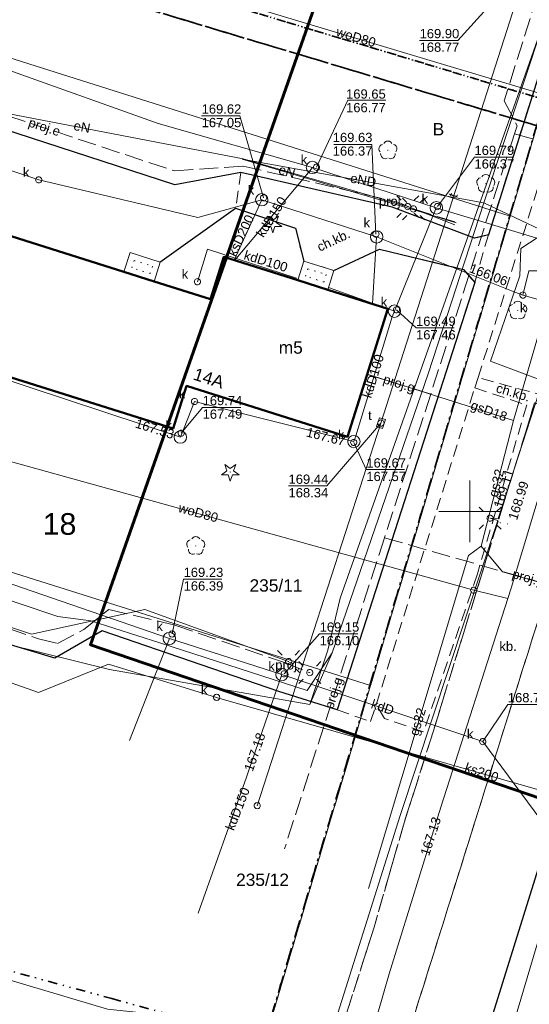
# Model space of a CAD drawing. Extents: x 7503703 to 7518012, y 5690450 to 5705715.
# Tile 9 of 50: x 7512464 to 7512505, y 5696860 to 5696940. Entities that reach past the tile are written whole.
import ezdxf
from ezdxf.enums import TextEntityAlignment as Align

# ---------------------------------------------------------------- set-up
doc = ezdxf.new("R2010")
doc.units = 0
for name, pattern in [('DWUKROPK1_5-3', [2.23, 0.75, -0.46, 0.05, -0.46, 0.05, -0.46]), ('KROPK1', [0.5, 0.05, -0.45]), ('KROPK2-2-2', [3.49, 1, -0.47, 0.05, -0.47, 1, -0.5]), ('PRZER1-1', [1, 0.5, -0.5]), ('PRZER2-1', [1.5, 1, -0.5]), ('PRZER3-1', [2, 1.5, -0.5])]:
    doc.linetypes.add(name, pattern=pattern)
doc.layers.get('0').update_dxf_attribs({"linetype": 'CONTINUOUS'})
for name, color, linetype, lineweight in [('EGBI', 7, 'CONTINUOUS', 18), ('EGBU', 7, 'CONTINUOUS', 50), ('EGBU_O', 7, 'CONTINUOUS', 50), ('EGDE', 7, 'CONTINUOUS', 18), ('EGDE_O', 7, 'CONTINUOUS', 18), ('EGPG', 7, 'CONTINUOUS', 18), ('GEPADR_O', 7, 'CONTINUOUS', 18), ('GESGPB', 7, 'CONTINUOUS', 35), ('GESGPB_O', 7, 'CONTINUOUS', 35), ('GESGPS', 7, 'CONTINUOUS', 35), ('GOSRBG', 7, 'CONTINUOUS', 18), ('GUPPRZ_O', 7, 'CONTINUOUS', 18), ('OTKC', 7, 'CONTINUOUS', 18), ('OTKC_O', 7, 'CONTINUOUS', 18), ('OTKI', 7, 'CONTINUOUS', 18), ('OTKJ', 7, 'CONTINUOUS', 18), ('OTKK', 7, 'CONTINUOUS', 25), ('OTKU', 7, 'CONTINUOUS', 18), ('OTKU_O', 7, 'CONTINUOUS', 18), ('OTRS', 7, 'CONTINUOUS', 13), ('OTRS_O', 7, 'CONTINUOUS', 13), ('Ramka sekcyjna', 7, 'CONTINUOUS', 18), ('SUEO', 7, 'CONTINUOUS', 18), ('SUEO_O', 7, 'CONTINUOUS', 18), ('SUPK', 7, 'CONTINUOUS', 18), ('SUPP', 7, 'CONTINUOUS', 18), ('SUPW', 7, 'CONTINUOUS', 18), ('SUPW_O', 7, 'CONTINUOUS', 18)]:
    doc.layers.add(name, color=color, linetype=linetype, lineweight=lineweight)
for name, color, linetype, lineweight, true_color in [('EGUG', 96, 'CONTINUOUS', 18, 0x008000), ('EGUG_O', 96, 'CONTINUOUS', 18, 0x008000), ('GESKLU', 96, 'CONTINUOUS', 18, 0x008000), ('OTZG', 96, 'CONTINUOUS', 18, 0x008000), ('OTZL', 96, 'CONTINUOUS', 18, 0x008000), ('SUEP', 1, 'CONTINUOUS', 18, 0xff0000), ('SUEP_O', 1, 'CONTINUOUS', 18, 0xff0000), ('SUGP', 52, 'CONTINUOUS', 18, 0xbfbf00), ('SUGP_O', 52, 'CONTINUOUS', 18, 0xbfbf00), ('SUKP', 36, 'CONTINUOUS', 18, 0x803300), ('SUKP_O', 36, 'CONTINUOUS', 18, 0x803300), ('SUKS', 36, 'CONTINUOUS', 18, 0x803300), ('SUKS_O', 36, 'CONTINUOUS', 18, 0x803300), ('SUTP', 30, 'CONTINUOUS', 18, 0xff9100), ('SUTP_O', 30, 'CONTINUOUS', 18, 0xff9100), ('SUWP', 5, 'CONTINUOUS', 18, 0x0000ff), ('SUWP_O', 5, 'CONTINUOUS', 18, 0x0000ff)]:
    doc.layers.add(name, color=color, linetype=linetype, lineweight=lineweight, true_color=true_color)
doc.styles.add('Arial', font='arial.ttf')

# ---------------------------------------------------------------- blocks, each defined once
blk = doc.blocks.new('D_GSPWPS1')
blk.add_hatch(color=0).paths.add_polyline_path([(-0.045, 0), (-0.043467, -0.011647), (-0.038971, -0.0225), (-0.03182, -0.03182), (-0.0225, -0.038971), (-0.011647, -0.043467), (0, -0.045), (0.011647, -0.043467), (0.0225, -0.038971), (0.03182, -0.03182), (0.038971, -0.0225), (0.043467, -0.011647), (0.045, 0), (0.043467, 0.011647), (0.038971, 0.0225), (0.03182, 0.03182), (0.0225, 0.038971), (0.011647, 0.043467), (0, 0.045), (-0.011647, 0.043467), (-0.0225, 0.038971), (-0.03182, 0.03182), (-0.038971, 0.0225), (-0.043467, 0.011647)])
blk = doc.blocks.new('D_GSPRDL1')
blk.add_hatch(color=0).paths.add_polyline_path([(0, -0.045), (0.013906, -0.042798), (0.02645, -0.036406), (0.036406, -0.02645), (0.042798, -0.013906), (0.045, 0), (0.042798, 0.013906), (0.036406, 0.02645), (0.02645, 0.036406), (0.013906, 0.042798), (0, 0.045), (-0.013906, 0.042798), (-0.02645, 0.036406), (-0.036406, 0.02645), (-0.042798, 0.013906), (-0.045, 0), (-0.042798, -0.013906), (-0.036406, -0.02645), (-0.02645, -0.036406), (-0.013906, -0.042798)])
at = {"color": 0}
for points in [[(-0.635969, -0.134326), (-0.70458, -0.024001), (-0.731429, 0.103115), (-0.713292, 0.231763), (-0.652348, 0.346501), (-0.55591, 0.433559), (-0.435555, 0.482485)], [(-0.324277, 0.563333), (-0.240553, 0.662679), (-0.127956, 0.727494), (0, 0.75), (0.127956, 0.727494), (0.240553, 0.662679), (0.324277, 0.563333)], [(0.435555, 0.482485), (0.55591, 0.433559), (0.652348, 0.346501), (0.713292, 0.231763), (0.731429, 0.103115), (0.70458, -0.024001), (0.635969, -0.134326)], [(-0.068773, -0.646351), (-0.194901, -0.677512), (-0.324092, -0.663766), (-0.440839, -0.606763), (-0.531129, -0.513345), (-0.584125, -0.394725), (-0.593465, -0.265141)], [(0.593465, -0.265141), (0.584125, -0.394725), (0.531129, -0.513345), (0.440839, -0.606763), (0.324092, -0.663766), (0.194901, -0.677512), (0.068773, -0.646351)]]:
    blk.add_lwpolyline(points, dxfattribs=at)
blk = doc.blocks.new('D_GSPRDI1')
blk.add_hatch(color=0).paths.add_polyline_path([(0, -0.045), (0.013906, -0.042798), (0.02645, -0.036406), (0.036406, -0.02645), (0.042798, -0.013906), (0.045, 0), (0.042798, 0.013906), (0.036406, 0.02645), (0.02645, 0.036406), (0.013906, 0.042798), (0, 0.045), (-0.013906, 0.042798), (-0.02645, 0.036406), (-0.036406, 0.02645), (-0.042798, 0.013906), (-0.045, 0), (-0.042798, -0.013906), (-0.036406, -0.02645), (-0.02645, -0.036406), (-0.013906, -0.042798)])
at = {"color": 0}
blk.add_lwpolyline([(0.272471, 0.088531), (0.713338, -0.231778), (0.168396, -0.231778), (0, -0.750048), (-0.168396, -0.231778), (-0.713338, -0.231778), (-0.272471, 0.088531), (-0.440867, 0.606801), (0, 0.286493), (0.440867, 0.606801)], close=True, dxfattribs=at)
blk = doc.blocks.new('D_GUPKSD1_1')
at = {"color": 0}
blk.add_lwpolyline([(0, 0.25), (0.064705, 0.241481), (0.125, 0.216506), (0.176777, 0.176777), (0.216506, 0.125), (0.241481, 0.064705), (0.25, 0), (0.241481, -0.064705), (0.216506, -0.125), (0.176777, -0.176777), (0.125, -0.216506), (0.064705, -0.241481), (0, -0.25), (-0.064705, -0.241481), (-0.125, -0.216506), (-0.176777, -0.176777), (-0.216506, -0.125), (-0.241481, -0.064705), (-0.25, 0), (-0.241481, 0.064705), (-0.216506, 0.125), (-0.176777, 0.176777), (-0.125, 0.216506), (-0.064705, 0.241481)], close=True, dxfattribs=at)
blk = doc.blocks.new('D_GUPELA2')
blk.add_hatch(color=0).paths.add_polyline_path([(-0.001087, 0.044987), (0.011881, 0.043403), (0.021281, 0.03965), (0.030065, 0.033482), (0.038133, 0.023893), (0.043117, 0.012881), (0.044986, 0.001113), (0.044323, -0.007777), (0.040557, -0.019497), (0.033417, -0.030138), (0.024849, -0.037517), (0.013788, -0.042836), (0.002013, -0.044955), (-0.00982, -0.043916), (-0.020466, -0.040077), (-0.029541, -0.033946), (-0.036867, -0.025804), (-0.04187, -0.01649), (-0.04461, -0.005909), (-0.044532, 0.006476), (-0.041285, 0.017903), (-0.034764, 0.028574), (-0.024479, 0.03776), (-0.013449, 0.042943)])
at = {"color": 0}
for points in [[(-0.883883, 0.883883), (-0.53033, 0.53033)], [(0.883883, 0.883883), (0.53033, 0.53033)], [(-0.883883, -0.883883), (-0.53033, -0.53033)], [(0.883883, -0.883883), (0.53033, -0.53033)]]:
    blk.add_lwpolyline(points, dxfattribs=at)
blk = doc.blocks.new('D_GUPELA1')
at = {"color": 0}
blk.add_lwpolyline([(0, 0.25), (0.064705, 0.241481), (0.125, 0.216506), (0.176777, 0.176777), (0.216506, 0.125), (0.241481, 0.064705), (0.25, 0), (0.241481, -0.064705), (0.216506, -0.125), (0.176777, -0.176777), (0.125, -0.216506), (0.064705, -0.241481), (0, -0.25), (-0.064705, -0.241481), (-0.125, -0.216506), (-0.176777, -0.176777), (-0.216506, -0.125), (-0.241481, -0.064705), (-0.25, 0), (-0.241481, 0.064705), (-0.216506, 0.125), (-0.176777, 0.176777), (-0.125, 0.216506), (-0.064705, 0.241481)], close=True, dxfattribs=at)
blk = doc.blocks.new('D_GUPIKP1_1')
at = {"color": 0}
blk.add_lwpolyline([(0, 0.25), (0.064705, 0.241481), (0.125, 0.216506), (0.176777, 0.176777), (0.216506, 0.125), (0.241481, 0.064705), (0.25, 0), (0.241481, -0.064705), (0.216506, -0.125), (0.176777, -0.176777), (0.125, -0.216506), (0.064705, -0.241481), (0, -0.25), (-0.064705, -0.241481), (-0.125, -0.216506), (-0.176777, -0.176777), (-0.216506, -0.125), (-0.241481, -0.064705), (-0.25, 0), (-0.241481, 0.064705), (-0.216506, 0.125), (-0.176777, 0.176777), (-0.125, 0.216506), (-0.064705, 0.241481)], close=True, dxfattribs=at)
blk = doc.blocks.new('D_GUPIWZ1_3')
at = {"color": 0}
blk.add_lwpolyline([(0.375, -0.25), (-0.375, -0.25), (-0.375, 0.25), (0.375, 0.25)], close=True, dxfattribs=at)
blk = doc.blocks.new('D_GUPIWZ1_1')
at = {"color": 0}
blk.add_lwpolyline([(0, 0.25), (0.064705, 0.241481), (0.125, 0.216506), (0.176777, 0.176777), (0.216506, 0.125), (0.241481, 0.064705), (0.25, 0), (0.241481, -0.064705), (0.216506, -0.125), (0.176777, -0.176777), (0.125, -0.216506), (0.064705, -0.241481), (0, -0.25), (-0.064705, -0.241481), (-0.125, -0.216506), (-0.176777, -0.176777), (-0.216506, -0.125), (-0.241481, -0.064705), (-0.25, 0), (-0.241481, 0.064705), (-0.216506, 0.125), (-0.176777, 0.176777), (-0.125, 0.216506), (-0.064705, 0.241481)], close=True, dxfattribs=at)
blk = doc.blocks.new('D_GUPISN1')
at = {"color": 0}
blk.add_lwpolyline([(0, 0.25), (0.064705, 0.241481), (0.125, 0.216506), (0.176777, 0.176777), (0.216506, 0.125), (0.241481, 0.064705), (0.25, 0), (0.241481, -0.064705), (0.216506, -0.125), (0.176777, -0.176777), (0.125, -0.216506), (0.064705, -0.241481), (0, -0.25), (-0.064705, -0.241481), (-0.125, -0.216506), (-0.176777, -0.176777), (-0.216506, -0.125), (-0.241481, -0.064705), (-0.25, 0), (-0.241481, 0.064705), (-0.216506, 0.125), (-0.176777, 0.176777), (-0.125, 0.216506), (-0.064705, 0.241481)], close=True, dxfattribs=at)
blk = doc.blocks.new('D_GEPPGD1_2')
blk.add_hatch(color=0).paths.add_polyline_path([(0, -0.045), (0.013906, -0.042798), (0.02645, -0.036406), (0.036406, -0.02645), (0.042798, -0.013906), (0.045, 0), (0.042798, 0.013906), (0.036406, 0.02645), (0.02645, 0.036406), (0.013906, 0.042798), (0, 0.045), (-0.013906, 0.042798), (-0.02645, 0.036406), (-0.036406, 0.02645), (-0.042798, 0.013906), (-0.045, 0), (-0.042798, -0.013906), (-0.036406, -0.02645), (-0.02645, -0.036406), (-0.013906, -0.042798)])

msp = doc.modelspace()

# ---------------------------------------------------------------- linework, layer by layer
at = {"layer": 'EGBI', "color": 7, "linetype": 'Continuous', "lineweight": 18, "elevation": 10.18}
for points in [[(7512472.575, 5696920.913), (7512475.015, 5696920.133), (7512474.535, 5696918.583), (7512472.085, 5696919.353)], [(7512486.604, 5696920.223), (7512489.044, 5696919.463), (7512488.554, 5696917.903), (7512486.114, 5696918.673)]]:
    msp.add_lwpolyline(points, close=True, dxfattribs=at)
at = {"layer": 'EGBI', "color": 7, "linetype": 'KROPK1', "lineweight": 18, "elevation": 10.18}
for points in [[(7512472.902, 5696920.284), (7512474.391, 5696919.808), (7512474.206, 5696919.211), (7512472.712, 5696919.68)], [(7512486.931, 5696919.598), (7512488.417, 5696919.135), (7512488.227, 5696918.531), (7512486.742, 5696919)]]:
    msp.add_lwpolyline(points, close=True, dxfattribs=at)
at = {"layer": 'EGBU', "color": 18, "linetype": 'Continuous', "lineweight": 50, "true_color": 0x0a0909, "elevation": 10.18}
msp.add_lwpolyline([(7512449.317, 5696926.523), (7512459.496, 5696923.313), (7512461.936, 5696922.553), (7512472.085, 5696919.353), (7512474.535, 5696918.583), (7512479.075, 5696917.163), (7512480.145, 5696920.563), (7512486.114, 5696918.673), (7512488.554, 5696917.903), (7512493.404, 5696916.373), (7512490.134, 5696906.034), (7512477.135, 5696910.134), (7512476.055, 5696906.694), (7512437.648, 5696918.804), (7512440.928, 5696929.163), (7512446.857, 5696927.293)], close=True, dxfattribs=at)
at = {"layer": 'EGDE', "color": 7, "linetype": 'Continuous', "lineweight": 18, "elevation": 10.22}
for points in [[(7512515.053, 5696963.509), (7512513.453, 5696958.15), (7512503.263, 5696923.853), (7512434.028, 5696945.822), (7512441.258, 5696968.58), (7512446.498, 5696985.069)], [(7512505.031, 5696844.74), (7512516.191, 5696880.777), (7512513.852, 5696881.496), (7512530.201, 5696935.092), (7512535.671, 5696951.53), (7512531.842, 5696952.68), (7512513.453, 5696958.15), (7512503.263, 5696923.853), (7512491.993, 5696885.936), (7512483.403, 5696857.039), (7512465.93, 5696798.606), (7512491.201, 5696791.176), (7512493.631, 5696790.406), (7512491.11, 5696792.39), (7512506.761, 5696844.17)], [(7512503.263, 5696923.853), (7512491.993, 5696885.936), (7512422.008, 5696908.005), (7512434.028, 5696945.822)], [(7512491.993, 5696885.936), (7512483.403, 5696857.039), (7512476.363, 5696859.169), (7512470.754, 5696859.779), (7512434.496, 5696870.578), (7512415.37, 5696876.28), (7512409.758, 5696877.947), (7512413.268, 5696889.536), (7512409.919, 5696890.546), (7512414.859, 5696906.815), (7512421.048, 5696904.985), (7512422.008, 5696908.005)]]:
    msp.add_lwpolyline(points, close=True, dxfattribs=at)
at = {"layer": 'EGUG', "color": 96, "linetype": 'PRZER1-1', "lineweight": 18, "true_color": 0x008000, "elevation": 10.08}
msp.add_lwpolyline([(7512376.2, 5697019.1), (7512429.699, 5697002.438), (7512430.209, 5697003.948), (7512450.846, 5696997.834), (7512466.157, 5696993.298), (7512468.577, 5696992.578), (7512468.957, 5696986.258), (7512505.294, 5696975.308), (7512510.504, 5696973.739), (7512517.473, 5696971.639), (7512515.053, 5696963.509), (7512513.453, 5696958.15), (7512503.263, 5696923.853), (7512491.993, 5696885.936), (7512483.403, 5696857.039), (7512465.93, 5696798.606)], dxfattribs=at)
msp.add_lwpolyline([(7512513.453, 5696958.15), (7512531.842, 5696952.68), (7512535.671, 5696951.53), (7512530.201, 5696935.092), (7512513.852, 5696881.496), (7512516.191, 5696880.777), (7512505.031, 5696844.74), (7512506.761, 5696844.17), (7512491.11, 5696792.39), (7512493.631, 5696790.406), (7512491.201, 5696791.176), (7512465.93, 5696798.606), (7512483.403, 5696857.039), (7512491.993, 5696885.936), (7512503.263, 5696923.853)], close=True, dxfattribs=at)
at = {"layer": 'GESGPB', "color": 7, "linetype": 'DWUKROPK1_5-3', "lineweight": 35, "elevation": 10.1}
for points in [[(7512529.414, 5697011.575), (7512459.178, 5697032.735), (7512448.708, 5696998.468), (7512442.528, 5696978.239), (7512438.778, 5696965.78), (7512438.058, 5696963.39), (7512435.538, 5696954.521), (7512455.417, 5696948.531), (7512506.043, 5696933.272), (7512513.453, 5696958.15), (7512517.453, 5696971.649), (7512521.993, 5696986.957)], [(7512483.414, 5696857.279), (7512506.043, 5696933.272), (7512455.417, 5696948.531), (7512435.538, 5696954.521), (7512425.278, 5696920.704), (7512418.018, 5696894.736), (7512412.778, 5696876.487), (7512431.937, 5696871.278), (7512434.496, 5696870.578), (7512471.105, 5696860.629), (7512476.363, 5696859.169)]]:
    msp.add_lwpolyline(points, close=True, dxfattribs=at)
msp.add_lwpolyline([(7512687.537, 5696658.789), (7512710.125, 5696679.718), (7512732.754, 5696700.686), (7512751.622, 5696717.964), (7512775.771, 5696740.543), (7512773.651, 5696742.772), (7512814.499, 5696782.09), (7512818.899, 5696786.32), (7512823.859, 5696791.259), (7512841.659, 5696808.999), (7512838.1, 5696819.75), (7512836.541, 5696824.448), (7512835.592, 5696827.288), (7512834.022, 5696832.038), (7512506.043, 5696933.272), (7512483.414, 5696857.279), (7512498.713, 5696853.178), (7512468.781, 5696736.369), (7512448.744, 5696658.123)], dxfattribs=at)
at = {"layer": 'GESGPS', "color": 7, "linetype": 'KROPK2-2-2', "lineweight": 35, "elevation": 10.1}
for points in [[(7512383.475, 5697107.221), (7512377.764, 5697088.033), (7512369.732, 5697061.077), (7512363.98, 5697041.75), (7512362.55, 5697036.95), (7512360.641, 5697030.53), (7512357.712, 5697020.69), (7512334.646, 5696944.432), (7512327.885, 5696922.094), (7512336.525, 5696918.904), (7512345.334, 5696915.644), (7512353.884, 5696944.292), (7512394.331, 5696932.753), (7512407.77, 5696928.923), (7512426.904, 5696923.408), (7512434.028, 5696945.822), (7512435.992, 5696952.002), (7512639.721, 5696890.866)], [(7512639.721, 5696890.866), (7512435.992, 5696952.002), (7512434.028, 5696945.822), (7512426.904, 5696923.408), (7512407.77, 5696928.923), (7512394.331, 5696932.753), (7512353.884, 5696944.292), (7512345.334, 5696915.644), (7512336.525, 5696918.904), (7512334.625, 5696912.774), (7512324.743, 5696879.857), (7512307.83, 5696823.514)]]:
    msp.add_lwpolyline(points, dxfattribs=at)
at = {"layer": 'GESKLU', "color": 96, "linetype": 'PRZER3-1', "lineweight": 18, "true_color": 0x008000, "elevation": 10.06}
msp.add_lwpolyline([(7512376.2, 5697019.1), (7512429.699, 5697002.438), (7512430.209, 5697003.948), (7512450.846, 5696997.834), (7512466.157, 5696993.298), (7512468.577, 5696992.578), (7512468.957, 5696986.258), (7512505.294, 5696975.308), (7512510.504, 5696973.739), (7512517.473, 5696971.639), (7512515.053, 5696963.509), (7512513.453, 5696958.15), (7512503.263, 5696923.853), (7512491.993, 5696885.936), (7512483.403, 5696857.039), (7512465.93, 5696798.606)], dxfattribs=at)
msp.add_lwpolyline([(7512513.453, 5696958.15), (7512531.842, 5696952.68), (7512535.671, 5696951.53), (7512530.201, 5696935.092), (7512513.852, 5696881.496), (7512516.191, 5696880.777), (7512505.031, 5696844.74), (7512506.761, 5696844.17), (7512491.11, 5696792.39), (7512493.631, 5696790.406), (7512491.201, 5696791.176), (7512465.93, 5696798.606), (7512483.403, 5696857.039), (7512491.993, 5696885.936), (7512503.263, 5696923.853)], close=True, dxfattribs=at)
at = {"layer": 'GOSRBG', "color": 3, "linetype": 'Continuous', "lineweight": 60, "elevation": 10.04}
msp.add_lwpolyline([(7512739.985, 5696896.446), (7512699.032, 5696928.944), (7512591.508, 5696959.84), (7512503.234, 5696985.761), (7512469.374, 5696889.223), (7512539.922, 5696865.093), (7512550.495, 5696898.359), (7512651.11, 5696869.527), (7512666.595, 5696861.927), (7512692.607, 5696849.266)], close=True, dxfattribs=at)
at = {"layer": 'GUPPRZ_O', "color": 30, "linetype": 'Continuous', "lineweight": 13, "true_color": 0xff9100, "elevation": 10.8, "flags": 128}
for points in [[(7512504.766, 5696944.404), (7512499.036, 5696938.065), (7512495.956, 5696938.065)], [(7512492.835, 5696907.136), (7512488.454, 5696902.054), (7512485.374, 5696902.054)]]:
    msp.add_lwpolyline(points, dxfattribs=at)
at = {"layer": 'GUPPRZ_O', "color": 36, "linetype": 'Continuous', "lineweight": 13, "true_color": 0x803300, "elevation": 10.8, "flags": 128}
for points in [[(7512487.63, 5696927.81), (7512490.152, 5696933.223), (7512493.232, 5696933.223)], [(7512483.36, 5696925.34), (7512481.437, 5696931.973), (7512478.357, 5696931.973)], [(7512492.43, 5696922.41), (7512492.107, 5696929.643), (7512489.027, 5696929.643)], [(7512497.39, 5696924.63), (7512500.388, 5696928.629), (7512503.468, 5696928.629)], [(7512504.303, 5696917.483), (7512504.77, 5696919.449), (7512507.85, 5696919.449)], [(7512494.09, 5696916.3), (7512495.667, 5696914.82), (7512498.747, 5696914.82)], [(7512476.71, 5696906.32), (7512478.435, 5696908.407), (7512481.515, 5696908.407)], [(7512490.64, 5696905.57), (7512491.654, 5696903.371), (7512494.734, 5696903.371)], [(7512475.97, 5696890.09), (7512476.901, 5696894.523), (7512479.981, 5696894.523)], [(7512485.02, 5696886.87), (7512487.881, 5696890.106), (7512490.961, 5696890.106)]]:
    msp.add_lwpolyline(points, dxfattribs=at)
at = {"layer": 'GUPPRZ_O', "color": 7, "linetype": 'Continuous', "lineweight": 13, "elevation": 10.8, "flags": 128}
msp.add_lwpolyline([(7512501.05, 5696881.39), (7512503.08, 5696884.397), (7512506.16, 5696884.397)], dxfattribs=at)
at = {"layer": 'OTKC', "color": 7, "linetype": 'PRZER2-1', "lineweight": 18, "elevation": 10.18}
for points in [[(7512556.351, 5696962.677), (7512519.965, 5696974.012), (7512517.482, 5696974.79), (7512456.507, 5696994.052), (7512461.012, 5696986.001), (7512515.842, 5696969.101), (7512513.38, 5696960.25), (7512512, 5696955.64), (7512501.51, 5696922.36), (7512500.41, 5696918.51), (7512489.31, 5696883.96), (7512492, 5696883.01), (7512492.45, 5696884.37), (7512500.416, 5696909.979), (7512500.677, 5696910.814), (7512505.938, 5696927.526), (7512506.667, 5696929.671), (7512518.734, 5696968.05), (7512551.006, 5696957.721), (7512552.786, 5696957.153), (7512555.018, 5696956.501)], [(7512470.26, 5696797.15), (7512470.535, 5696798.059), (7512471.69, 5696801.879), (7512481.626, 5696832.825), (7512492.28, 5696866.403), (7512494.71, 5696874.83), (7512497.04, 5696882.18), (7512505.246, 5696908.762), (7512509.379, 5696907.512), (7512510.602, 5696908.083), (7512500.677, 5696910.814), (7512500.416, 5696909.979), (7512504.603, 5696908.601), (7512500.624, 5696894.944), (7512496.28, 5696882.18), (7512493.11, 5696883.25), (7512492.45, 5696884.37)]]:
    msp.add_lwpolyline(points, dxfattribs=at)
msp.add_lwpolyline([(7512501.51, 5696922.36), (7512500.4, 5696922.08), (7512493.754, 5696924.597), (7512481.535, 5696927.393), (7512481.096, 5696924.495), (7512485.932, 5696922.884), (7512486.604, 5696920.223), (7512489.044, 5696919.463), (7512492.72, 5696921.19), (7512499.5, 5696919.56), (7512500.41, 5696918.51)], close=True, dxfattribs=at)
at = {"layer": 'OTKI', "color": 7, "linetype": 'PRZER2-1', "lineweight": 18, "elevation": 10.18}
msp.add_lwpolyline([(7512501.51, 5696922.36), (7512500.41, 5696918.51)], dxfattribs=at)
at = {"layer": 'OTKJ', "color": 7, "linetype": 'PRZER3-1', "lineweight": 18, "elevation": 10.18}
msp.add_lwpolyline([(7512510.602, 5696908.083), (7512507.235, 5696896.661), (7512493.328, 5696852.262), (7512481.238, 5696814.279), (7512476.494, 5696799.051), (7512475.4, 5696795.6), (7512481.22, 5696793.88), (7512483.483, 5696800.436), (7512490.952, 5696824.261), (7512506.056, 5696872.797), (7512506.766, 5696875.323), (7512507.8, 5696878.456), (7512509.304, 5696883.393), (7512520.739, 5696919.888), (7512522.086, 5696924.134), (7512510.348, 5696927.621), (7512509.91, 5696927.75), (7512506.2, 5696915.68), (7512506.602, 5696915.552), (7512508.639, 5696914.694, -0.309228)], format="xyb", close=True, dxfattribs=at)
at = {"layer": 'OTKK', "color": 7, "linetype": 'Continuous', "lineweight": 25, "elevation": 10.18}
for points in [[(7512500.934, 5696957.26), (7512503.362, 5696959.271), (7512511.51, 5696956.77), (7512512, 5696955.64), (7512501.51, 5696922.36), (7512500.4, 5696922.08), (7512493.754, 5696924.597), (7512481.535, 5696927.393), (7512476.189, 5696926.377), (7512442.452, 5696937.393)], [(7512474.992, 5696920.141), (7512481.096, 5696924.495), (7512485.932, 5696922.884), (7512486.604, 5696920.223)], [(7512489.021, 5696919.471), (7512492.72, 5696921.19), (7512499.5, 5696919.56), (7512500.41, 5696918.51), (7512489.31, 5696883.96), (7512484.59, 5696885.44), (7512470.313, 5696890.351), (7512466.495, 5696888.148), (7512429.47, 5696899.29)]]:
    msp.add_lwpolyline(points, dxfattribs=at)
msp.add_lwpolyline([(7512480.72, 5696790.15, -0.083966), (7512481.22, 5696793.88), (7512483.483, 5696800.436), (7512490.952, 5696824.261), (7512506.056, 5696872.797), (7512506.766, 5696875.323), (7512507.8, 5696878.456), (7512509.304, 5696883.393), (7512520.739, 5696919.888)], format="xyb", dxfattribs=at)
at = {"layer": 'OTKU', "color": 7, "linetype": 'PRZER3-1', "lineweight": 18, "elevation": 10.18}
msp.add_lwpolyline([(7512510.602, 5696908.083), (7512509.379, 5696907.512), (7512505.246, 5696908.762), (7512497.04, 5696882.18), (7512494.71, 5696874.83), (7512492.28, 5696866.403), (7512481.626, 5696832.825), (7512471.69, 5696801.879), (7512470.535, 5696798.059), (7512470.26, 5696797.15), (7512475.4, 5696795.6), (7512476.494, 5696799.051), (7512481.238, 5696814.279), (7512493.328, 5696852.262), (7512507.235, 5696896.661)], close=True, dxfattribs=at)
at = {"layer": 'Ramka sekcyjna', "color": 7, "linetype": 'Continuous', "lineweight": 18, "elevation": 100, "flags": 128}
for points in [[(7512500, 5696897.5), (7512500, 5696902.5)], [(7512502.5, 5696900), (7512497.5, 5696900)]]:
    msp.add_lwpolyline(points, dxfattribs=at)
at = {"layer": 'SUEP', "color": 1, "linetype": 'Continuous', "lineweight": 18, "true_color": 0xff0000, "elevation": 10.14}
for points in [[(7512458.376, 5696886.178), (7512459.904, 5696889.942), (7512470.91, 5696887.214), (7512487.1, 5696884.395), (7512488.905, 5696888.571), (7512496.651, 5696911.127), (7512501.148, 5696924.923), (7512505.929, 5696939.404), (7512518.214, 5696981.977)], [(7512451.52, 5696976.19), (7512447.87, 5696971.21), (7512449.92, 5696970.47), (7512443.32, 5696957.56), (7512444.9, 5696956.37), (7512443.57, 5696953.08), (7512440.31, 5696950.66), (7512440.34, 5696944.75), (7512442.38, 5696942.57), (7512442.6, 5696940.58), (7512438.75, 5696930.01), (7512444.79, 5696932.14), (7512446.952, 5696931.457), (7512447.15, 5696929.47), (7512450.21, 5696928.55), (7512451.26, 5696930.2), (7512454.37, 5696929.27), (7512455.66, 5696933.5), (7512481.71, 5696928.49), (7512495, 5696924.63), (7512498.79, 5696923.15)], [(7512592.455, 5696917.703), (7512530.668, 5696935.803), (7512529.668, 5696935.258), (7512527.576, 5696932.439), (7512505.929, 5696939.404), (7512489.556, 5696892.978), (7512488.555, 5696888.796), (7512487.1, 5696884.395), (7512470.91, 5696887.214), (7512459.904, 5696889.942), (7512458.376, 5696886.178)], [(7512485.38, 5696887.86), (7512473.78, 5696892.06), (7512464.61, 5696890.07), (7512439.43, 5696898.4), (7512431.04, 5696901.03), (7512428.45, 5696905.94), (7512429.38, 5696909.77), (7512431.93, 5696912.58), (7512434.03, 5696921.04), (7512434.14, 5696922.17), (7512425.89, 5696924.79), (7512416.587, 5696928.006)], [(7512481.643, 5696928.457), (7512488.809, 5696926.33), (7512495.797, 5696924.283), (7512498.902, 5696923.313)], [(7512501.148, 5696924.923), (7512481.643, 5696928.457)], [(7512471.637, 5696804.001), (7512472.058, 5696804.186), (7512479.258, 5696827.665), (7512487.016, 5696852.016), (7512494.396, 5696875.411), (7512502.272, 5696899.275), (7512501.646, 5696899.448), (7512502.295, 5696899.412), (7512505.918, 5696910.553), (7512501.669, 5696912.147), (7512504.062, 5696919.038), (7512504.127, 5696921.257), (7512506.15, 5696922.57), (7512501.148, 5696924.923)], [(7512488.905, 5696888.571), (7512486.88, 5696885.51), (7512474.977, 5696889.384), (7512469.415, 5696891.147), (7512466.747, 5696891.509), (7512457.431, 5696894.628), (7512454.447, 5696892.368), (7512451.01, 5696893.137), (7512441.695, 5696896.256), (7512429.236, 5696900.497)]]:
    msp.add_lwpolyline(points, dxfattribs=at)
at = {"layer": 'SUEP', "color": 1, "linetype": 'PRZER3-1', "lineweight": 18, "true_color": 0xff0000, "elevation": 10.14}
for points in [[(7512438.26, 5696929.11), (7512444.79, 5696932.14), (7512453.37, 5696929.6), (7512455.1, 5696934.48), (7512476.19, 5696927.51), (7512481.71, 5696927.91), (7512494.282, 5696924.963), (7512495.46, 5696924.44), (7512498.96, 5696923.34)], [(7512431.17, 5696901.02), (7512439.98, 5696898.11), (7512465.19, 5696889.71), (7512466.719, 5696889.326), (7512468.855, 5696890.455), (7512470.87, 5696892.07), (7512476.194, 5696890.802), (7512485.119, 5696887.77), (7512487.09, 5696886.97)]]:
    msp.add_lwpolyline(points, dxfattribs=at)
at = {"layer": 'SUGP', "color": 52, "linetype": 'PRZER3-1', "lineweight": 18, "true_color": 0xbfbf00, "elevation": 10.14}
for points in [[(7512509.37, 5696954.16), (7512507.27, 5696947.48), (7512502.79, 5696933.18), (7512503.83, 5696931.16), (7512503.61, 5696930.5), (7512496.86, 5696909.48), (7512493.12, 5696897.86), (7512485.05, 5696872.73)], [(7512503.61, 5696930.5), (7512525.79, 5696924.62)], [(7512496.86, 5696909.48), (7512491.72, 5696911.05)], [(7512493.12, 5696897.86), (7512516.3, 5696891.24)]]:
    msp.add_lwpolyline(points, dxfattribs=at)
at = {"layer": 'SUGP', "color": 52, "linetype": 'Continuous', "lineweight": 18, "true_color": 0xbfbf00, "elevation": 10.14}
for points in [[(7512503.535, 5696907.357), (7512509.79, 5696928.86)], [(7512503.535, 5696907.357), (7512491.733, 5696911.09)], [(7512500.923, 5696897.185), (7512503.535, 5696907.357)], [(7512491.833, 5696869.518), (7512499.913, 5696896.445), (7512500.923, 5696897.185)], [(7512500.923, 5696897.185), (7512502.653, 5696895.115), (7512515.932, 5696891.336), (7512527.131, 5696888.336), (7512532.77, 5696887.031)]]:
    msp.add_lwpolyline(points, dxfattribs=at)
at = {"layer": 'SUKP', "color": 36, "linetype": 'Continuous', "lineweight": 18, "true_color": 0x803300, "elevation": 10.14}
for points in [[(7512449.919, 5696939.714), (7512461.561, 5696936.077), (7512474.84, 5696931.348), (7512487.301, 5696927.802), (7512497.306, 5696924.529), (7512520.292, 5696917.603)], [(7512492.149, 5696916.769), (7512492.485, 5696922.183), (7512483.208, 5696925.184), (7512478.055, 5696923.756), (7512465.2, 5696926.79), (7512452.547, 5696931.015), (7512443.715, 5696933.522), (7512441.404, 5696929.013)], [(7512487.301, 5696927.802), (7512486.978, 5696927.399), (7512481.02, 5696920.286)], [(7512483.208, 5696925.184), (7512480.989, 5696920.307)], [(7512497.306, 5696924.529), (7512497.143, 5696924.127), (7512493.922, 5696916.182), (7512493.728, 5696915.721), (7512490.797, 5696906.118), (7512490.647, 5696905.635)], [(7512522.963, 5696912.45), (7512512.09, 5696915.282), (7512511.302, 5696915.483), (7512510.476, 5696915.72), (7512504.303, 5696917.483), (7512503.39, 5696917.825), (7512492.485, 5696922.183)], [(7512486.026, 5696918.859), (7512478.824, 5696921.183), (7512478.02, 5696918.56)], [(7512490.644, 5696905.646), (7512477.79, 5696908.88), (7512476.639, 5696906), (7512437.11, 5696919.06)], [(7512493.922, 5696916.182), (7512488.61, 5696918.081)], [(7512484.844, 5696886.814), (7512475.749, 5696889.724), (7512463.106, 5696894.088), (7512450.009, 5696897.361), (7512436.82, 5696900.743), (7512427.38, 5696901.855), (7512426.69, 5696897.94)], [(7512518.498, 5696872.63), (7512512.431, 5696875.487), (7512511.968, 5696875.676), (7512479.57, 5696884.97), (7512470.842, 5696887.656), (7512465.198, 5696885.359), (7512452.282, 5696889.905), (7512440.189, 5696893.576), (7512431.579, 5696896.251), (7512426.838, 5696896.096)], [(7512475.749, 5696889.724), (7512472.523, 5696881.49)], [(7512484.844, 5696886.814), (7512482.128, 5696879.009), (7512481.979, 5696878.531), (7512478.069, 5696867.535)], [(7512484.844, 5696886.814), (7512501.05, 5696881.39), (7512507.728, 5696872.377)], [(7512507.505, 5696871.929), (7512500.992, 5696849.95), (7512500.862, 5696849.47), (7512482.23, 5696783.897), (7512482.03, 5696783.437)]]:
    msp.add_lwpolyline(points, dxfattribs=at)
at = {"layer": 'SUPK', "color": 36, "linetype": 'Continuous', "lineweight": 18, "true_color": 0x803300, "elevation": 10.14}
for points in [[(7512487.3, 5696927.3, -1), (7512487.3, 5696928.3, -1)], [(7512483.21, 5696924.68, -1), (7512483.21, 5696925.68, -1)], [(7512497.31, 5696924.03, -1), (7512497.31, 5696925.03, -1)], [(7512492.49, 5696921.68, -1), (7512492.49, 5696922.68, -1)], [(7512493.92, 5696915.68, -1), (7512493.92, 5696916.68, -1)], [(7512476.64, 5696905.5, -1), (7512476.64, 5696906.5, -1)], [(7512490.65, 5696905.14, -1), (7512490.65, 5696906.14, -1)], [(7512475.75, 5696889.22, -1), (7512475.75, 5696890.22, -1)], [(7512484.84, 5696886.31, -1), (7512484.84, 5696887.31, -1)]]:
    msp.add_lwpolyline(points, format="xyb", close=True, dxfattribs=at)
at = {"layer": 'SUTP', "color": 30, "linetype": 'Continuous', "lineweight": 18, "true_color": 0xff9100, "elevation": 10.14}
msp.add_lwpolyline([(7512482.845, 5696876.215), (7512492.835, 5696907.136), (7512504.613, 5696943.927), (7512504.766, 5696944.404)], dxfattribs=at)
at = {"layer": 'SUWP', "color": 5, "linetype": 'Continuous', "lineweight": 18, "true_color": 0x0000ff, "elevation": 10.14}
for points in [[(7512472.884, 5696791.398), (7512476.47, 5696803.64), (7512482.822, 5696825.533), (7512491.165, 5696854.477), (7512493.512, 5696862.618), (7512497.662, 5696876.097), (7512503.092, 5696892.967), (7512503.362, 5696893.805), (7512514.404, 5696930.598), (7512515.692, 5696934.892), (7512527.542, 5696977.528), (7512529.082, 5696982.968)], [(7512514.404, 5696930.598), (7512512.8, 5696931.63), (7512468.803, 5696944.877), (7512470.438, 5696950.003)], [(7512503.092, 5696892.967), (7512500.328, 5696893.627), (7512455.812, 5696905.999), (7512457.185, 5696912.573)]]:
    msp.add_lwpolyline(points, dxfattribs=at)

# ---------------------------------------------------------------- block references
at = {"layer": 'EGPG', "color": 7, "linetype": 'Continuous', "lineweight": 18}
for p in [(7512503.263, 5696923.853, 10.24), (7512491.993, 5696885.936, 10.24)]:
    msp.add_blockref('D_GEPPGD1_2', p, dxfattribs=at)
at = {"layer": 'OTRS', "color": 7, "linetype": 'Continuous', "lineweight": 13}
for p in [(7512502.469, 5696899.085, 10.08), (7512503.062, 5696898.986, 10.08)]:
    msp.add_blockref('D_GSPWPS1', p, dxfattribs=at)
at = {"layer": 'OTZG', "color": 96, "linetype": 'Continuous', "lineweight": 18, "true_color": 0x008000}
for p in [(7512484.11, 5696923.25, 10.12), (7512480.67, 5696903.18, 10.12)]:
    msp.add_blockref('D_GSPRDI1', p, dxfattribs=at)
at = {"layer": 'OTZL', "color": 96, "linetype": 'Continuous', "lineweight": 18, "true_color": 0x008000}
for p in [(7512493.4, 5696929.18, 10.12), (7512501.303, 5696926.482, 10.12), (7512503.88, 5696916.24, 10.12), (7512477.88, 5696897.21, 10.12)]:
    msp.add_blockref('D_GSPRDL1', p, dxfattribs=at)
at = {"layer": 'SUEO', "color": 7, "linetype": 'Continuous', "lineweight": 18}
for name, p in [('D_GUPELA2', (7512495, 5696924.63, 10.15)), ('D_GUPELA1', (7512495, 5696924.63, 10.16)), ('D_GUPELA2', (7512501.646, 5696899.448, 10.15)), ('D_GUPELA1', (7512501.646, 5696899.448, 10.16)), ('D_GUPELA2', (7512485.38, 5696887.86, 10.15)), ('D_GUPELA1', (7512485.38, 5696887.86, 10.16))]:
    msp.add_blockref(name, p, dxfattribs=at)
at = {"layer": 'SUEO', "color": 1, "linetype": 'Continuous', "lineweight": 18, "true_color": 0xff0000}
for name, p in [('D_GUPELA2', (7512495.46, 5696924.44, 10.15)), ('D_GUPELA1', (7512495.46, 5696924.44, 10.16)), ('D_GUPELA2', (7512487.09, 5696886.97, 10.15)), ('D_GUPELA1', (7512487.09, 5696886.97, 10.16))]:
    msp.add_blockref(name, p, dxfattribs=at)
at = {"layer": 'SUKS', "color": 36, "linetype": 'Continuous', "lineweight": 18, "true_color": 0x803300}
for p in [(7512504.303, 5696917.483, 10.16), (7512477.79, 5696908.88, 10.16), (7512501.05, 5696881.39, 10.16)]:
    msp.add_blockref('D_GUPKSD1_1', p, dxfattribs=at)
at = {"layer": 'SUPK', "color": 30, "linetype": 'Continuous', "lineweight": 18, "true_color": 0xff9100}
for p in [(7512492.835, 5696907.136, 10.16), (7512482.845, 5696876.215, 10.16)]:
    msp.add_blockref('D_GUPIKP1_1', p, dxfattribs=at)
at = {"layer": 'SUPP', "color": 7, "linetype": 'Continuous', "lineweight": 18}
msp.add_blockref('D_GUPISN1', (7512501.646, 5696899.448, 10.16), dxfattribs=at)
at = {"layer": 'SUPW', "color": 7, "linetype": 'Continuous', "lineweight": 18}
for p in [(7512487.63, 5696927.81, 10.18), (7512465.2, 5696926.79, 10.18), (7512483.36, 5696925.34, 10.18), (7512497.39, 5696924.63, 10.18), (7512492.43, 5696922.41, 10.18), (7512478.02, 5696918.56, 10.18), (7512494.09, 5696916.3, 10.18), (7512476.71, 5696906.32, 10.18), (7512490.64, 5696905.57, 10.18), (7512500.328, 5696893.627, 10.18), (7512475.97, 5696890.09, 10.18), (7512485.02, 5696886.87, 10.18), (7512479.57, 5696884.97, 10.18)]:
    msp.add_blockref('D_GUPIWZ1_1', p, dxfattribs=at)
at = {"layer": 'SUPW', "color": 7, "linetype": 'Continuous', "lineweight": 18, "rotation": 71.753750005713}
msp.add_blockref('D_GUPIWZ1_3', (7512492.835, 5696907.136, 10.18), dxfattribs=at)

# ---------------------------------------------------------------- texts
at = {"layer": 'EGBU_O', "color": 7, "linetype": 'Continuous', "lineweight": 0, "style": 'Arial'}
msp.add_text('m5', height=1, dxfattribs=at).set_placement((7512485.554, 5696912.742, 10.8), align=Align.CENTER)
at = {"layer": 'EGDE_O', "color": 7, "linetype": 'Continuous', "lineweight": 0, "style": 'Arial'}
for s, p in [('235/11', (7512484.361, 5696893.513, 10.8)), ('235/12', (7512483.275, 5696869.726, 10.8))]:
    msp.add_text(s, height=1, dxfattribs=at).set_placement(p, align=Align.CENTER)
at = {"layer": 'EGUG_O', "color": 96, "linetype": 'Continuous', "lineweight": 0, "true_color": 0x008000, "style": 'Arial'}
msp.add_text('B', height=1, dxfattribs=at).set_placement((7512497.478, 5696930.383, 10.8), align=Align.CENTER)
at = {"layer": 'GEPADR_O', "color": 7, "linetype": 'Continuous', "lineweight": 0, "style": 'Arial'}
msp.add_text('14A', height=1, rotation=342.37628, dxfattribs=at).set_placement((7512477.602, 5696910.67, 10.8))
at = {"layer": 'GESGPB_O', "color": 7, "linetype": 'Continuous', "lineweight": 0, "style": 'Arial'}
msp.add_text('18', height=1.75, dxfattribs=at).set_placement((7512466.883, 5696898.106, 10.8), align=Align.CENTER)
at = {"layer": 'GUPPRZ_O', "color": 30, "linetype": 'Continuous', "lineweight": 0, "true_color": 0xff9100, "style": 'Arial'}
for s, p in [('169.90', (7512495.956, 5696938.237, 10.8)), ('168.77', (7512495.956, 5696937.142, 10.8)), ('169.44', (7512485.374, 5696902.226, 10.8)), ('168.34', (7512485.374, 5696901.131, 10.8))]:
    msp.add_text(s, height=0.75, dxfattribs=at).set_placement(p)
at = {"layer": 'GUPPRZ_O', "color": 36, "linetype": 'Continuous', "lineweight": 0, "true_color": 0x803300, "style": 'Arial'}
for s, p in [('169.65', (7512490.019, 5696933.354, 10.8)), ('169.62', (7512478.357, 5696932.145, 10.8)), ('166.77', (7512490.019, 5696932.259, 10.8)), ('167.05', (7512478.357, 5696931.05, 10.8)), ('169.63', (7512488.943, 5696929.844, 10.8)), ('169.79', (7512500.388, 5696928.801, 10.8)), ('166.37', (7512488.943, 5696928.749, 10.8)), ('166.37', (7512500.388, 5696927.706, 10.8)), ('169.49', (7512495.667, 5696914.992, 10.8)), ('167.46', (7512495.667, 5696913.897, 10.8)), ('169.74', (7512478.435, 5696908.58, 10.8)), ('167.49', (7512478.435, 5696907.485, 10.8)), ('169.67', (7512491.654, 5696903.544, 10.8)), ('167.57', (7512491.654, 5696902.449, 10.8)), ('169.23', (7512476.901, 5696894.695, 10.8)), ('166.39', (7512476.901, 5696893.6, 10.8)), ('169.15', (7512487.881, 5696890.279, 10.8)), ('166.10', (7512487.881, 5696889.184, 10.8))]:
    msp.add_text(s, height=0.75, dxfattribs=at).set_placement(p)
msp.add_text('166.06', height=0.75, rotation=338.81044, dxfattribs=at).set_placement((7512502.893, 5696918.202, 10.8), align=Align.RIGHT)
for s, rotation, p in [('167.53', 342.67138, (7512472.937, 5696906.792, 10.8)), ('167.67', 345.74834, (7512486.742, 5696906.067, 10.8)), ('167.18', 70.87421, (7512482.477, 5696878.918, 10.8))]:
    msp.add_text(s, height=0.75, rotation=rotation, dxfattribs=at).set_placement(p)
at = {"layer": 'GUPPRZ_O', "color": 7, "linetype": 'Continuous', "lineweight": 0, "style": 'Arial'}
msp.add_text('168.74', height=0.75, dxfattribs=at).set_placement((7512503.08, 5696884.57, 10.8))
at = {"layer": 'GUPPRZ_O', "color": 5, "linetype": 'Continuous', "lineweight": 0, "true_color": 0x0000ff, "style": 'Arial'}
msp.add_text('167.13', height=0.75, rotation=72.02218, dxfattribs=at).set_placement((7512496.711, 5696872.104, 10.8))
at = {"layer": 'OTKC_O', "color": 7, "linetype": 'Continuous', "lineweight": 0, "style": 'Arial'}
for rotation, p in [(25.15377, (7512489.163, 5696921.567, 10.8)), (343.55445, (7512503.408, 5696909.252, 10.8))]:
    msp.add_text('ch.kb.', height=0.75, rotation=rotation, dxfattribs=at).set_placement(p, align=Align.CENTER)
at = {"layer": 'OTKU_O', "color": 7, "linetype": 'Continuous', "lineweight": 0, "style": 'Arial'}
msp.add_text('kb.', height=0.75, dxfattribs=at).set_placement((7512503.102, 5696888.721, 10.8), align=Align.CENTER)
at = {"layer": 'OTRS_O', "color": 7, "linetype": 'Continuous', "lineweight": 0, "style": 'Arial'}
for s, p in [('169.11', (7512502.623, 5696900.211, 10.8)), ('168.99', (7512503.812, 5696899.236, 10.8))]:
    msp.add_text(s, height=0.75, rotation=72.40688, dxfattribs=at).set_placement(p)
at = {"layer": 'SUEO_O', "color": 1, "linetype": 'Continuous', "lineweight": 0, "true_color": 0xff0000, "style": 'Arial'}
for p in [(7512494.71, 5696924.69, 10.8), (7512486.34, 5696887.22, 10.8)]:
    msp.add_text('proj.', height=0.75, dxfattribs=at).set_placement(p, align=Align.RIGHT)
at = {"layer": 'SUEP_O', "color": 1, "linetype": 'Continuous', "lineweight": 0, "true_color": 0xff0000, "style": 'Arial'}
for s, rotation, p in [('proj.e', 341.71188, (7512465.553, 5696930.716, 10.8)), ('eN', 349.11366, (7512468.63, 5696930.707, 10.8)), ('eN', 343.46942, (7512485.143, 5696927.112, 10.8)), ('eND', 349.73033, (7512491.343, 5696926.401, 10.8))]:
    msp.add_text(s, height=0.75, rotation=rotation, dxfattribs=at).set_placement(p, align=Align.CENTER)
at = {"layer": 'SUGP_O', "color": 52, "linetype": 'Continuous', "lineweight": 0, "true_color": 0xbfbf00, "style": 'Arial'}
for s, rotation, p in [('proj.g', 343.01485, (7512494.204, 5696909.984, 10.8)), ('gsD18', 340.21757, (7512501.435, 5696907.771, 10.8)), ('gs32', 75.59898, (7512502.513, 5696902.198, 10.8)), ('proj.g', 344.06113, (7512504.629, 5696894.268, 10.8)), ('proj.g', 72.19659, (7512489.364, 5696885.205, 10.8)), ('gs32', 73.29715, (7512496.154, 5696882.897, 10.8))]:
    msp.add_text(s, height=0.75, rotation=rotation, dxfattribs=at).set_placement(p, align=Align.CENTER)
at = {"layer": 'SUKP_O', "color": 36, "linetype": 'Continuous', "lineweight": 0, "true_color": 0x803300, "style": 'Arial'}
for s, rotation, p in [('kdD150', 57.94598, (7512484.306, 5696923.6, 10.8)), ('ksD200', 64.62494, (7512481.856, 5696922.134, 10.8)), ('kdD100', 342.88158, (7512483.433, 5696919.865, 10.8)), ('kdD100', 73.04575, (7512492.566, 5696910.823, 10.8)), ('kdD', 341.49469, (7512492.854, 5696883.824, 10.8)), ('ks200', 341.51372, (7512500.851, 5696878.556, 10.8)), ('kdD150', 68.74412, (7512481.608, 5696875.826, 10.8))]:
    msp.add_text(s, height=0.75, rotation=rotation, dxfattribs=at).set_placement(p, align=Align.CENTER)
at = {"layer": 'SUKS_O', "color": 36, "linetype": 'Continuous', "lineweight": 0, "true_color": 0x803300, "style": 'Arial'}
for p in [(7512504.576, 5696916.087, 10.8), (7512477.04, 5696909.13, 10.8), (7512500.3, 5696881.64, 10.8)]:
    msp.add_text('k', height=0.75, dxfattribs=at).set_placement(p, align=Align.RIGHT)
at = {"layer": 'SUPW_O', "color": 7, "linetype": 'Continuous', "lineweight": 0, "style": 'Arial'}
for s, p in [('k', (7512486.88, 5696928.06, 10.8)), ('k', (7512464.45, 5696927.04, 10.8)), ('k', (7512482.61, 5696925.59, 10.8)), ('k', (7512496.64, 5696924.88, 10.8)), ('k', (7512491.952, 5696922.962, 10.8)), ('k', (7512477.27, 5696918.81, 10.8)), ('k', (7512493.34, 5696916.55, 10.8)), ('t', (7512492.085, 5696907.386, 10.8)), ('k', (7512475.96, 5696906.57, 10.8)), ('k', (7512489.89, 5696905.82, 10.8)), ('k', (7512475.22, 5696890.34, 10.8)), ('k', (7512484.27, 5696887.12, 10.8)), ('k', (7512478.82, 5696885.22, 10.8))]:
    msp.add_text(s, height=0.75, dxfattribs=at).set_placement(p, align=Align.RIGHT)
at = {"layer": 'SUTP_O', "color": 30, "linetype": 'Continuous', "lineweight": 0, "true_color": 0xff9100, "style": 'Arial'}
msp.add_text('t', height=0.75, rotation=72.24771, dxfattribs=at).set_placement((7512499.004, 5696925.442, 10.8), align=Align.CENTER)
at = {"layer": 'SUWP_O', "color": 5, "linetype": 'Continuous', "lineweight": 0, "true_color": 0x0000ff, "style": 'Arial'}
for rotation, p in [(343.24337, (7512490.717, 5696937.973, 10.8)), (344.46814, (7512477.991, 5696899.53, 10.8))]:
    msp.add_text('woD80', height=0.75, rotation=rotation, dxfattribs=at).set_placement(p, align=Align.CENTER)

doc.saveas('drawing.dxf')
